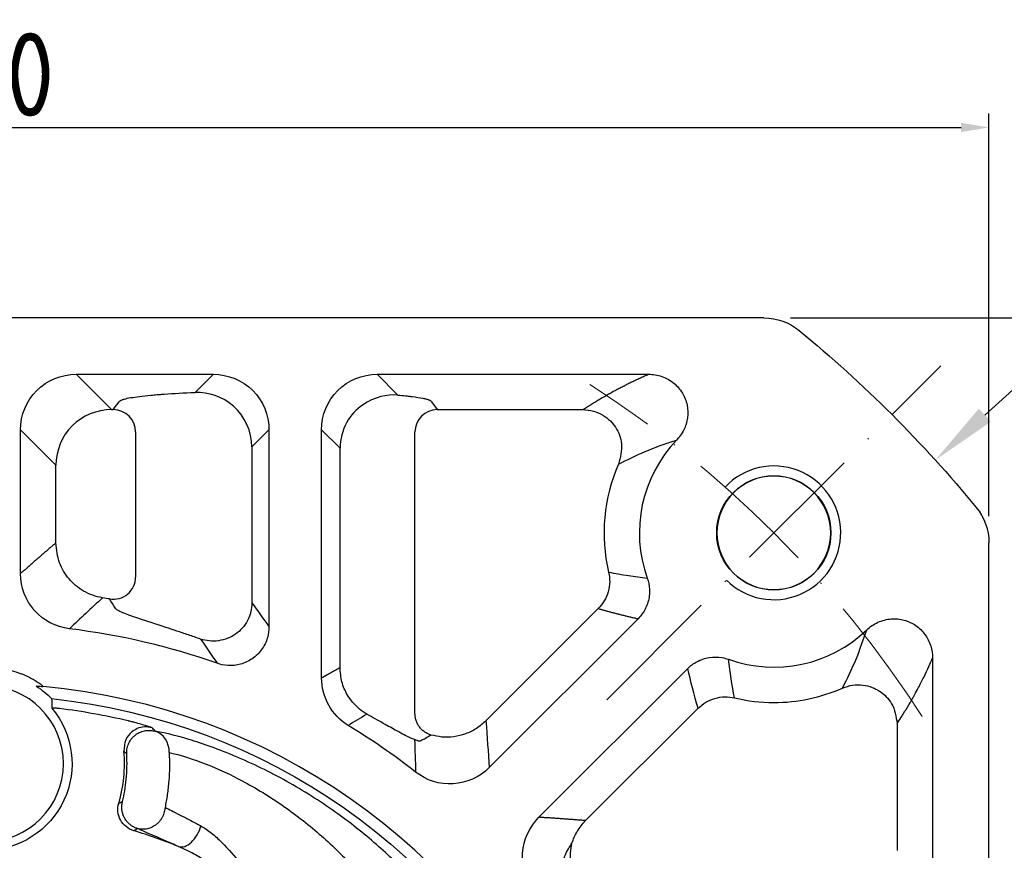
# Model space of a CAD drawing. Header units: millimetres. Extents: x 0 to 1136, y 0 to 802.
# Tile 8 of 19: x 175 to 263, y 519 to 594. Entities that reach past the tile are written whole.
import ezdxf

# ---------------------------------------------------------------- set-up
doc = ezdxf.new("R2010")
doc.units = ezdxf.units.MM
doc.linetypes.add('ACAD_ISO10W100', pattern=[18, 12, -3, 0, -3])
doc.layers.add('6文字层', color=3, linetype='Continuous')
for name, color, linetype, lineweight in [('中心线层', 7, 'ACAD_ISO10W100', 0), ('尺寸线', 7, 'Continuous', 25), ('粗实线', 7, 'Continuous', 40), ('细实线', 211, 'Continuous', 18)]:
    doc.layers.add(name, color=color, linetype=linetype, lineweight=lineweight)
doc.styles.add('工程字', font='gbenor.shx', dxfattribs={"bigfont": 'gbcbig.shx'})
doc.dimstyles.new('DIMSTYLE_17', dxfattribs={"dimtxt": 8, "dimasz": 12, "dimexe": 0.18, "dimexo": 1, "dimgap": 1, "dimtad": 1, "dimtih": 1, "dimtoh": 1, "dimdec": 3, "dimdsep": 46, "dimtxsty": 'Standard', "dimblk": '_FILLED', "dimblk1": '_FILLED', "dimblk2": '_FILLED', "dimcen": 0.09, "dimadec": 0, "dimazin": 0, "dimtol": 1, "dimtp": 0.1, "dimtm": 0.1, "dimtfac": 0.7, "dimtdec": 3, "dimtofl": 0, "dimtmove": 0, "dimatfit": 3, "dimldrblk": '_FILLED', "dimfxl": 1, "dimtolj": 1, "dimarcsym": 0})
doc.dimstyles.new('ISO-25', dxfattribs={"dimtxt": 2.5, "dimasz": 2.5, "dimexe": 1.25, "dimexo": 0.625, "dimtad": 1, "dimtxsty": 'Standard', "dimcen": 2.5, "dimadec": 0, "dimazin": 0, "dimtfac": 1, "dimtmove": 0, "dimatfit": 3, "dimfxl": 1, "dimarcsym": 0})
doc.dimstyles.new('ISO-25-1', dxfattribs={"dimtxt": 11, "dimasz": 5, "dimexe": 1.25, "dimexo": 1, "dimgap": 2, "dimtad": 1, "dimtoh": 1, "dimtxsty": '工程字', "dimcen": 2, "dimadec": 0, "dimazin": 0, "dimtfac": 1, "dimtmove": 0, "dimatfit": 3, "dimfxl": 1, "dimarcsym": 0})

# ---------------------------------------------------------------- blocks, each defined once
blk = doc.blocks.new('*D98')
at = {"layer": '6文字层', "color": 0, "lineweight": -2}
for p, q in [((82.11, 549.115), (82.11, 585.243)), ((262.11, 549.115), (262.11, 585.243)), ((84.61, 583.993), (259.61, 583.993))]:
    blk.add_line(p, q, dxfattribs=at)
at = {"layer": '6文字层', "color": 0}
for points in [[(84.61, 584.41), (84.61, 583.576), (82.11, 583.993)], [(259.61, 583.576), (259.61, 584.41), (262.11, 583.993)]]:
    blk.add_solid(points, dxfattribs=at)
at = {"layer": 'Defpoints', "color": 0}
for p in [(262.11, 583.993), (82.11, 548.49), (262.11, 548.49)]:
    blk.add_point(p, dxfattribs=at)
at = {"layer": '6文字层', "color": 0, "insert": (172.11, 588.743), "char_height": 7.5, "attachment_point": 5, "style": '工程字'}
blk.add_mtext('180', dxfattribs=at)
blk = doc.blocks.new('*D99')
at = {"layer": '6文字层', "color": 0, "lineweight": -2}
for p, q in [((244.324, 566.901), (289.659, 566.901)), ((288.409, 564.401), (288.409, 389.401)), ((244.324, 386.901), (289.659, 386.901))]:
    blk.add_line(p, q, dxfattribs=at)
at = {"layer": '6文字层', "color": 0}
for points in [[(288.826, 564.401), (287.993, 564.401), (288.409, 566.901)], [(287.993, 389.401), (288.826, 389.401), (288.409, 386.901)]]:
    blk.add_solid(points, dxfattribs=at)
at = {"layer": 'Defpoints', "color": 0}
for p in [(243.699, 566.901), (243.699, 386.901), (288.409, 386.901)]:
    blk.add_point(p, dxfattribs=at)
at = {"layer": '6文字层', "color": 0, "insert": (283.659, 476.901), "char_height": 7.5, "attachment_point": 5, "rotation": 90, "style": '工程字'}
blk.add_mtext('180', dxfattribs=at)
blk = doc.blocks.new('*D101')
at = {"layer": '6文字层', "color": 0, "lineweight": -2}
for p, q in [((172.11, 474.901), (172.11, 478.901)), ((170.11, 476.901), (174.11, 476.901)), ((212.838, 343.122), (202.691, 376.453)), ((235.657, 343.122), (212.838, 343.122))]:
    blk.add_line(p, q, dxfattribs=at)
blk.add_arc((172.11, 476.901), 100, 243.42332, 287.64872, dxfattribs=at)
at = {"layer": '6文字层', "color": 0}
blk.add_solid([(203.488, 376.695), (201.894, 376.21), (201.235, 381.236)], dxfattribs=at)
at = {"layer": 'Defpoints', "color": 0}
for p in [(142.986, 572.566), (201.235, 381.236)]:
    blk.add_point(p, dxfattribs=at)
at = {"layer": '6文字层', "color": 0, "insert": (227.217, 347.872), "char_height": 7.5, "attachment_point": 5, "style": '工程字'}
blk.add_mtext('∅200', dxfattribs=at)
blk = doc.blocks.new('_FILLED')
at = {"color": 0, "linetype": 'ByBlock'}
blk.add_solid([(0, 0), (-1, 0.133), (-1, -0.133)], dxfattribs=at)
blk = doc.blocks.new('*D103')
at = {"layer": '6文字层', "color": 0, "lineweight": -2}
for p, q in [((282.037, 576.568), (261.751, 558.175)), ((307.021, 576.568), (282.037, 576.568)), ((172.02, 476.901), (172.2, 476.901)), ((172.11, 476.811), (172.11, 476.991))]:
    blk.add_line(p, q, dxfattribs=at)
at = {"layer": 'Defpoints', "color": 0}
for p in [(257.306, 554.145), (86.914, 399.656)]:
    blk.add_point(p, dxfattribs=at)
at = {"layer": '6文字层', "color": 0, "lineweight": -2, "xscale": 6, "yscale": 6, "zscale": 6, "rotation": 222.1976206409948}
blk.add_blockref('_FILLED', (257.306, 554.145), dxfattribs=at)
at = {"layer": '6文字层', "color": 0, "lineweight": 25, "insert": (295.416, 582.724), "char_height": 7.5, "attachment_point": 5, "style": '工程字'}
blk.add_mtext('\\A1;\\A1;{\\H1.375x;∅230}', dxfattribs=at)

msp = doc.modelspace()

# ---------------------------------------------------------------- linework, layer by layer
at = {"layer": '中心线层', "color": 0, "lineweight": 15}
msp.add_line((227.8328, 532.6235), (257.8087, 562.5994), dxfattribs=at)
msp.add_arc((172.1101, 476.9008), 100, 32.832642, 57.167358, dxfattribs=at)
at = {"layer": '尺寸线'}
for p, q in [((180.2503, 561.8437), (183.4197, 558.6744)), ((180.2503, 561.8437), (192.5557, 561.8437)), ((190.9258, 560.2139), (192.5557, 561.8437)), ((207.2468, 561.8437), (209.1114, 559.9791)), ((207.2468, 561.8437), (231.5787, 561.8437)), ((183.5832, 558.6744), (184.1102, 559.3774)), ((212.11, 559.3774), (212.6369, 558.6744)), ((183.4197, 558.6744), (183.5832, 558.6744)), ((212.6369, 558.6744), (225.7026, 558.6744)), ((175.2625, 543.9533), (175.2625, 556.8559)), ((178.4318, 553.6866), (175.2625, 556.8559)), ((185.5805, 556.6792), (185.5805, 543.6433)), ((197.5435, 556.8559), (196.0095, 555.322)), ((197.5435, 556.8559), (197.5435, 539.1981)), ((202.259, 534.5871), (202.259, 556.8559)), ((203.9162, 555.1987), (202.259, 556.8559)), ((210.6396, 531.3833), (210.6396, 556.6792)), ((196.0095, 555.322), (196.0095, 541.3283)), ((203.9162, 535.5107), (203.9162, 555.1987)), ((178.4318, 546.7047), (178.4318, 553.6866)), ((227.0792, 540.8136), (216.9968, 530.7312)), ((230.6506, 539.9029), (217.2924, 526.5447)), ((257.0544, 536.3721), (257.0544, 516.9361)), ((221.7522, 522.0832), (235.1118, 535.4428)), ((225.9405, 521.7875), (236.023, 531.8699)), ((253.8837, 530.4933), (253.8837, 519.1107))]:
    msp.add_line(p, q, dxfattribs=at)
for centre, radius, start, end in [((242.8208, 547.6114), 12.057, 136.306958, 199.693765), ((242.8208, 547.6114), 15.2264, 156.139919, 193.372071), ((242.8208, 547.6114), 5.1, 90, 270), ((242.8208, 547.6114), 5.1, 270, 90), ((172.1101, 476.9008), 65.7264, 80.246095, 80.796965), ((172.1101, 476.9008), 62.557, 70.597079, 83.078141), ((242.8208, 547.6114), 12.0557, 250.303179, 313.706872), ((242.8208, 547.6114), 15.2264, 270, 293.860061), ((242.8208, 547.6114), 15.2264, 256.627919, 270), ((172.1101, 476.9008), 55.3372, 76.618356, 83.116866), ((172.1101, 476.9008), 62.557, 51.923947, 58.654429), ((172.1101, 526.9008), 12.4759, 343.505729, 5.168534), ((172.1101, 476.9008), 45.9459, 67.866697, 73.174509)]:
    msp.add_arc(centre, radius, start, end, dxfattribs=at)
at = {"layer": '尺寸线', "extrusion": (0, 0, -1)}
for centre, radius, start, end in [((-172.1101, 526.9008), 8.327, 123.198608, 135.520882), ((-172.1101, 476.9008), 56.1495, 96.074013, 153.925981), ((-172.1101, 526.9008), 7.7689, 140.030892, 270)]:
    msp.add_arc(centre, radius, start, end, dxfattribs=at)
at = {"layer": '尺寸线'}
for centre, major_axis, ratio, start_param, end_param in [((183.5832, 556.6792), (-1.6004, 1.1995), 0.9962036, 3.7865784, 5.3537239), ((212.6369, 556.6792), (-1.6004, -1.1995), 0.9962036, 4.071054, 5.6381996), ((183.5832, 543.6433), (-1.6727, -1.0963), 0.9954609, 0.8226562, 2.5593338), ((186.7791, 527.8936), (-0.3363, -1.9715), 0.9041314, 1.7238366, 3.0187906), ((190.1733, 521.311), (-0.8256, -1.8216), 0.5992662, 0.0654217, 1.836006)]:
    msp.add_ellipse(centre, major_axis=major_axis, ratio=ratio, start_param=start_param, end_param=end_param, dxfattribs=at)
for points, knots in [([(175.2625, 556.8559), (175.263, 558.1742), (175.7966, 559.4653), (177.6371, 561.3075), (178.932, 561.8432), (180.2503, 561.8437)], [0, 0, 0, 0, 0.5, 0.5, 1, 1, 1, 1]), ([(192.5557, 561.8437), (193.8733, 561.8432), (195.1636, 561.3103), (197.0056, 559.4714), (197.543, 558.1735), (197.5435, 556.8559)], [0, 0, 0, 0, 0.5, 0.5, 1, 1, 1, 1]), ([(202.259, 556.8559), (202.2595, 558.1742), (202.7931, 559.4653), (204.6337, 561.3075), (205.9285, 561.8432), (207.2468, 561.8437)], [0, 0, 0, 0, 0.5, 0.5, 1, 1, 1, 1]), ([(231.5788, 561.8437), (231.9868, 561.8451), (232.4006, 561.7768), (233.1703, 561.5087), (233.5374, 561.3047), (234.1559, 560.7982), (234.4198, 560.4929), (234.8174, 559.829), (234.96, 559.4631), (235.1147, 558.7136), (235.1281, 558.3197), (235.0262, 557.5616), (234.9104, 557.1874), (234.5769, 556.515), (234.359, 556.2065), (234.1029, 555.9404)], [0, 0, 0, 0, 0.1499983, 0.1499983, 0.299881, 0.299881, 0.4437468, 0.4437468, 0.5838742, 0.5838742, 0.7245037, 0.7245037, 0.8645918, 0.8645918, 1, 1, 1, 1]), ([(184.1102, 559.3774), (184.1125, 559.4189), (184.1715, 559.4806), (184.3375, 559.5516), (184.4448, 559.5869), (184.5046, 559.6045), (184.5315, 559.612), (184.5497, 559.6171), (184.5587, 559.6195), (184.8795, 559.705), (185.3391, 559.7838), (186.2496, 559.8955), (186.7527, 559.9489), (187.4233, 560.0067), (187.7795, 560.0345), (187.9629, 560.0482), (188.0426, 560.0539), (188.096, 560.0578), (188.1237, 560.0598), (188.9827, 560.1206), (189.9081, 560.1713), (190.9258, 560.2139)], [0, 0, 0, 0, 0.125, 0.1875, 0.21875, 0.234375, 0.2421875, 0.2421875, 0.25, 0.25, 0.5, 0.5, 0.625, 0.6875, 0.71875, 0.734375, 0.7421875, 0.7421875, 0.75, 0.75, 1, 1, 1, 1]), ([(196.0095, 555.322), (196.0068, 556.7193), (195.3668, 558.0838), (193.3723, 559.8531), (192.082, 560.2413), (190.9258, 560.2139)], [0, 0, 0, 0, 0.5, 0.5, 1, 1, 1, 1]), ([(209.1114, 559.9791), (208.1692, 560.0296), (207.0015, 559.8406), (205.3931, 558.7055), (204.8762, 558.1675), (204.135, 556.8204), (203.9178, 556.0127), (203.9162, 555.1987)], [0, 0, 0, 0, 0.5, 0.5, 0.75, 0.75, 1, 1, 1, 1]), ([(209.1114, 559.9791), (209.3494, 559.958), (209.6867, 559.9253), (210.0455, 559.8856), (210.1919, 559.8683), (210.2879, 559.8566), (210.3344, 559.8509), (210.757, 559.7971), (211.0735, 559.7473), (211.4586, 559.67), (211.6276, 559.631), (211.7835, 559.5846), (211.8415, 559.5646), (211.8781, 559.5512), (211.8957, 559.5444), (212.0409, 559.4847), (212.107, 559.4313), (212.1099, 559.3774)], [0, 0, 0, 0, 0.125, 0.1875, 0.21875, 0.21875, 0.25, 0.25, 0.5, 0.5, 0.625, 0.6875, 0.71875, 0.71875, 0.75, 0.75, 1, 1, 1, 1]), ([(183.4197, 558.6744), (182.1104, 558.6718), (180.818, 558.1337), (178.9725, 556.2882), (178.4344, 554.9958), (178.4318, 553.6866)], [0, 0, 0, 0, 0.5, 0.5, 1, 1, 1, 1]), ([(225.7026, 558.6744), (226.0196, 558.648), (226.6455, 558.5958), (227.4875, 558.2168), (228.154, 557.7), (228.8168, 556.8805), (229.3533, 555.5134), (229.0564, 554.3828), (228.8957, 553.7706)], [0, 0, 0, 0, 0.137955, 0.2723511, 0.3956086, 0.5020903, 0.7304, 1, 1, 1, 1]), ([(182.6219, 541.7811), (182.3227, 541.8465), (181.7287, 541.9764), (180.9134, 542.3665), (180.2014, 542.8653), (179.4044, 543.6632), (178.6221, 544.9261), (178.4967, 546.0978), (178.4318, 546.7047)], [0, 0, 0, 0, 0.1307413, 0.2595918, 0.3838, 0.5010285, 0.7415187, 1, 1, 1, 1]), ([(228.0072, 544.09), (228.0537, 543.8013), (228.1482, 543.2145), (228.0012, 542.3221), (227.6585, 541.4852), (227.2702, 541.035), (227.0792, 540.8136)], [0, 0, 0, 0, 0.2459152, 0.4999855, 0.754063, 1, 1, 1, 1]), ([(228.0072, 544.09), (228.6033, 543.9784), (229.746, 543.7645), (230.9115, 543.6182), (231.469, 543.5483)], [0, 0, 0, 0, 0.5217371, 1, 1, 1, 1]), ([(179.6492, 539.0018), (178.4412, 539.1487), (177.3156, 539.7369), (175.7121, 541.5459), (175.2627, 542.7365), (175.2625, 543.9533)], [0, 0, 0, 0, 0.5, 0.5, 1, 1, 1, 1]), ([(231.469, 543.5483), (231.5832, 543.2298), (231.6516, 542.8911), (231.6906, 542.1619), (231.6438, 541.7614), (231.4232, 541.0129), (231.2475, 540.6542), (231.021, 540.3387), (230.9098, 540.1839), (230.7855, 540.0376), (230.6506, 539.9029)], [0, 0, 0, 0, 0.2581203, 0.2581203, 0.5582416, 0.5582416, 0.8556004, 0.8556004, 0.8556004, 1, 1, 1, 1]), ([(196.0095, 541.3283), (195.9901, 541.0584), (195.9506, 540.5095), (195.6452, 539.7292), (195.1738, 539.0417), (194.5641, 538.5011), (193.8418, 538.1101), (193.0358, 537.8972), (192.194, 537.8707), (191.666, 538.0077), (191.4125, 538.0735)], [0, 0, 0, 0, 0.1225955, 0.2494213, 0.3766318, 0.5003057, 0.6184842, 0.7500732, 0.8799949, 1, 1, 1, 1]), ([(191.4125, 538.0735), (191.0433, 538.2023), (190.3056, 538.4594), (189.2649, 538.8085), (187.6424, 539.3423), (185.7043, 539.9596), (184.4022, 540.4306), (183.838, 540.7177), (183.7812, 540.8214), (183.7529, 540.8732)], [0, 0, 0, 0, 0.0834504, 0.1666994, 0.2504757, 0.4992175, 0.7485673, 0.8744375, 1, 1, 1, 1]), ([(251.151, 538.8966), (251.4451, 539.1796), (251.7914, 539.416), (252.5332, 539.7539), (252.9395, 539.86), (253.7365, 539.9211), (254.1381, 539.8826), (254.884, 539.6772), (255.2399, 539.5113), (255.8696, 539.0763), (256.1515, 538.8006), (256.6018, 538.182), (256.7767, 537.8312), (257.0001, 537.1147), (257.0557, 536.7413), (257.0544, 536.3721)], [0, 0, 0, 0, 0.1500094, 0.1500094, 0.2998791, 0.2998791, 0.4437263, 0.4437263, 0.5838217, 0.5838217, 0.724494, 0.724494, 0.864666, 0.864666, 1, 1, 1, 1]), ([(197.5435, 539.1981), (197.5442, 538.8632), (197.4968, 538.5249), (197.2928, 537.8226), (197.1141, 537.4555), (196.6536, 536.8189), (196.3676, 536.5388), (195.7294, 536.0967), (195.3686, 535.928), (194.6223, 535.7227), (194.2268, 535.6831), (193.5187, 535.73), (193.1965, 535.7969), (192.8921, 535.9049)], [0, 0, 0, 0, 0.150644, 0.150644, 0.32978, 0.32978, 0.5054386, 0.5054386, 0.6802324, 0.6802324, 0.8547974, 0.8547974, 1, 1, 1, 1]), ([(248.9799, 533.6864), (249.4041, 534.531), (250.1741, 536.0643), (250.8481, 538.0189), (251.1508, 538.8967)], [0, 0, 0, 0, 0.5508918, 1, 1, 1, 1]), ([(235.1118, 535.4428), (235.3475, 535.6787), (235.6198, 535.8828), (236.2566, 536.2301), (236.6382, 536.3606), (237.4089, 536.4845), (237.8084, 536.4807), (238.1909, 536.4123), (238.3833, 536.3779), (238.5734, 536.3271), (238.7575, 536.2611)], [0, 0, 0, 0, 0.2542995, 0.2542995, 0.5544692, 0.5544692, 0.8519351, 0.8519351, 0.8519351, 1, 1, 1, 1]), ([(253.8837, 530.4933), (253.9743, 530.6324), (254.0858, 530.8045), (254.2844, 531.1171), (254.3559, 531.2304), (254.4709, 531.415), (254.5304, 531.5109), (254.6032, 531.6294), (254.6404, 531.6903), (254.6566, 531.7168), (254.6674, 531.7346), (254.6727, 531.7432), (254.8575, 532.047), (255.0132, 532.3117), (255.2116, 532.6561), (255.2718, 532.7621), (255.3535, 532.9071), (255.3921, 532.9762), (255.4333, 533.0503), (255.4529, 533.0858), (255.4611, 533.1007), (255.4666, 533.1105), (255.4692, 533.1152), (255.5608, 533.2813), (255.6712, 533.4846), (255.9354, 533.9871), (256.089, 534.2861), (256.6145, 535.3607), (256.8777, 535.9589), (257.0544, 536.3721)], [0, 0, 0, 0, 0.125, 0.125, 0.1875, 0.1875, 0.21875, 0.234375, 0.2421875, 0.2460938, 0.2460938, 0.25, 0.25, 0.375, 0.375, 0.4375, 0.4375, 0.46875, 0.484375, 0.4921875, 0.4960938, 0.4960938, 0.5, 0.5, 0.625, 0.625, 0.75, 0.75, 1, 1, 1, 1]), ([(206.3293, 531.3322), (206.1015, 531.4802), (205.6491, 531.7739), (205.0589, 532.3633), (204.4881, 533.1592), (204.018, 534.2155), (203.95, 535.0812), (203.9162, 535.5107)], [0, 0, 0, 0, 0.1701338, 0.3377807, 0.5020286, 0.7529209, 1, 1, 1, 1]), ([(248.9799, 533.6864), (249.28, 533.7903), (249.8727, 533.9956), (250.7952, 533.9901), (251.6138, 533.7877), (252.5518, 533.3069), (253.5967, 532.2737), (253.7828, 531.119), (253.8837, 530.4933)], [0, 0, 0, 0, 0.1377447, 0.2720155, 0.3952531, 0.5018262, 0.7300692, 1, 1, 1, 1]), ([(236.023, 531.8699), (236.2444, 532.0609), (236.6945, 532.4491), (237.5314, 532.7919), (238.4238, 532.9389), (239.0106, 532.8444), (239.2993, 532.7979)], [0, 0, 0, 0, 0.245937, 0.5000145, 0.7540848, 1, 1, 1, 1]), ([(178.7419, 531.8391), (178.6395, 531.8515), (178.5352, 531.8629), (178.3695, 531.8788), (178.3028, 531.8846), (178.2019, 531.8917), (178.163, 531.894), (178.1083, 531.8957), (178.0889, 531.8958), (178.0767, 531.8947), (178.0717, 531.8928), (178.0604, 531.899), (178.0641, 531.8919)], [0, 0, 0, 0, 0.3395584, 0.3395584, 0.5803439, 0.5803439, 0.7562408, 0.7562408, 0.8966067, 0.8966067, 0.8966067, 1, 1, 1, 1]), ([(187.0646, 530.1274), (186.9016, 530.1783), (186.5761, 530.2799), (186.0643, 530.4345), (185.5984, 530.5656), (185.2568, 530.6527), (185.0826, 530.6958), (184.9985, 530.716), (184.952, 530.7274), (184.929, 530.7324), (184.9176, 530.7348)], [0, 0, 0, 0, 0.2524638, 0.5042014, 0.7515904, 0.8804078, 0.9416271, 0.9712893, 0.9858655, 1, 1, 1, 1]), ([(210.6006, 529.0523), (210.4819, 529.0977), (210.2436, 529.1887), (209.6977, 529.4634), (208.9164, 529.8847), (207.8307, 530.4948), (206.8339, 531.0508), (206.3293, 531.3322)], [0, 0, 0, 0, 0.1652365, 0.3315532, 0.5014931, 0.7476343, 1, 1, 1, 1]), ([(216.9968, 530.7312), (216.7261, 530.4933), (216.1797, 530.013), (215.1862, 529.5371), (214.1321, 529.2805), (213.0744, 529.2442), (212.4061, 529.3959), (212.0813, 529.4696)], [0, 0, 0, 0, 0.2028058, 0.4093106, 0.6142483, 0.8125428, 1, 1, 1, 1]), ([(187.0646, 530.1274), (186.8321, 530.1684), (186.3806, 530.2481), (185.7404, 530.0791), (185.1387, 529.7109), (184.5937, 529.028), (184.5557, 528.3763), (184.5352, 528.0247)], [0, 0, 0, 0, 0.1825617, 0.3545202, 0.50158, 0.7310161, 1, 1, 1, 1]), ([(211.8536, 514.4297), (211.9942, 514.3372), (212.0657, 514.3185), (212.0681, 514.4361), (211.9821, 514.5919), (211.4952, 515.2815), (210.8717, 516.03), (209.2749, 517.7233), (208.2823, 518.688), (206.0623, 520.6241), (204.8035, 521.6236), (202.1023, 523.5363), (200.6358, 524.4658), (197.624, 526.1476), (196.0538, 526.912), (193.0508, 528.1808), (191.5979, 528.6943), (189.1037, 529.4446), (188.0577, 529.6861), (187.3313, 529.813)], [0, 0, 0, 0, 0.0566282, 0.0566282, 0.1195196, 0.1195196, 0.2453026, 0.2453026, 0.3710855, 0.3710855, 0.4968684, 0.4968684, 0.6226513, 0.6226513, 0.7484342, 0.7484342, 0.8742171, 0.8742171, 1, 1, 1, 1]), ([(211.1551, 528.9577), (211.1259, 528.9256), (211.0685, 528.8626), (210.7548, 528.9898), (210.6006, 529.0523)], [0, 0, 0, 0, 0.5087682, 1, 1, 1, 1]), ([(212.0813, 529.4696), (211.9157, 529.362), (211.6067, 529.1612), (211.2982, 529.0222), (211.1551, 528.9577)], [0, 0, 0, 0, 0.5361741, 1, 1, 1, 1]), ([(184.4137, 523.513), (184.4809, 523.8219), (184.615, 524.4377), (184.7571, 525.5064), (184.8284, 526.629), (184.8004, 527.3813), (184.7864, 527.7587)], [0, 0, 0, 0, 0.2508974, 0.5001256, 0.7492405, 1, 1, 1, 1]), ([(188.5931, 527.8936), (188.6074, 527.466), (188.6358, 526.6168), (188.5704, 525.3431), (188.4337, 524.1072), (188.2927, 523.3557), (188.2227, 522.9828)], [0, 0, 0, 0, 0.2520923, 0.500731, 0.7522837, 1, 1, 1, 1]), ([(188.5921, 527.8936), (189.1808, 527.774), (190.0283, 527.5438), (192.0488, 526.8244), (193.2258, 526.331), (195.658, 525.1098), (196.9297, 524.3734), (199.3684, 522.7521), (200.5557, 521.8557), (202.7421, 520.0105), (203.7606, 519.0461), (205.5563, 517.1773), (206.3588, 516.2461), (207.6489, 514.6108), (208.152, 513.8875), (208.4878, 513.3146), (208.5423, 513.2104), (208.5748, 513.1333)], [0, 0, 0, 0, 0.13723, 0.13723, 0.2744601, 0.2744601, 0.4116901, 0.4116901, 0.5489202, 0.5489202, 0.6861502, 0.6861502, 0.8233802, 0.8233802, 0.9606103, 0.9606103, 1, 1, 1, 1]), ([(217.2924, 526.5447), (216.4318, 525.6844), (215.2746, 525.161), (212.8617, 525.0145), (211.6475, 525.395), (210.6894, 526.1452)], [0, 0, 0, 0, 0.5, 0.5, 1, 1, 1, 1]), ([(185.4095, 520.8798), (184.9097, 521.0302), (184.4741, 521.3857), (183.9811, 522.3005), (183.9237, 522.8583), (184.0725, 523.3586)], [0, 0, 0, 0, 0.5, 0.5, 1, 1, 1, 1]), ([(188.2227, 522.9828), (188.4004, 522.8876), (188.7594, 522.6956), (189.5148, 522.3124), (190.4027, 521.8632), (191.0964, 521.4951), (191.4433, 521.311)], [0, 0, 0, 0, 0.2452203, 0.4950821, 0.7475037, 1, 1, 1, 1]), ([(221.3528, 515.4802), (220.6026, 516.4382), (220.2226, 517.6501), (220.3679, 520.063), (220.892, 521.2226), (221.7522, 522.0832)], [0, 0, 0, 0, 0.5, 0.5, 1, 1, 1, 1]), ([(189.4208, 519.4609), (189.0228, 519.6396), (188.2247, 519.9978), (187.2171, 520.4306), (186.3558, 520.7989), (185.9516, 520.9827), (185.75, 521.0744)], [0, 0, 0, 0, 0.25002, 0.5013142, 0.7512865, 1, 1, 1, 1]), ([(191.4433, 521.311), (191.5979, 521.2207), (191.9178, 521.0336), (192.5455, 520.5538), (193.6078, 519.567), (195.0373, 517.9315), (196.6372, 515.8068), (197.6189, 514.3126), (198.1101, 513.5649)], [0, 0, 0, 0, 0.0606796, 0.1256159, 0.2508212, 0.4997838, 0.7497248, 1, 1, 1, 1]), ([(224.7107, 519.7527), (224.8483, 520.1155), (225.1337, 520.8684), (225.6652, 521.4738), (225.9405, 521.7875)], [0, 0, 0, 0, 0.4819636, 1, 1, 1, 1]), ([(198.1101, 513.5649), (197.2733, 514.2749), (195.9251, 515.4188), (193.7821, 516.9762), (192.0732, 518.0852), (190.5503, 518.9461), (189.768, 519.3027), (189.4208, 519.4609)], [0, 0, 0, 0, 0.3103455, 0.5000233, 0.7501389, 0.8891038, 1, 1, 1, 1]), ([(223.8632, 515.4062), (223.831, 515.4961), (223.7667, 515.6756), (223.6816, 516.0366), (223.6089, 516.668), (223.6969, 517.5724), (224.0028, 518.4965), (224.3655, 519.2229), (224.602, 519.5858), (224.7107, 519.7527)], [0, 0, 0, 0, 0.0626458, 0.1251838, 0.2500615, 0.4996815, 0.7498808, 0.8850387, 1, 1, 1, 1]), ([(228.0401, 515.219), (227.7384, 515.2431), (227.1459, 515.2903), (226.3451, 515.6306), (225.7024, 516.0931), (225.0306, 516.8442), (224.4484, 518.0955), (224.6202, 519.1811), (224.7107, 519.7527)], [0, 0, 0, 0, 0.1392052, 0.2734139, 0.3959351, 0.5019763, 0.7377997, 1, 1, 1, 1])]:
    msp.add_open_spline(points, degree=3, knots=knots, dxfattribs=at)
for points, degree in [([(225.7026, 558.6744), (228.641, 560.5876), (231.5787, 561.8438)], 2), ([(228.8957, 553.7706), (230.3994, 554.5522), (232.0243, 555.2881), (234.1029, 555.9404)], 3), ([(182.6219, 541.7811), (181.6036, 540.8495), (180.6126, 539.9228), (179.6492, 539.0018)], 3), ([(183.7529, 540.8732), (183.5848, 541.1405), (183.4156, 541.4084), (183.2452, 541.677)], 3), ([(196.0095, 541.3283), (196.5294, 540.6182), (197.0408, 539.9081), (197.5435, 539.1981)], 3), ([(191.4125, 538.0735), (191.9066, 537.3622), (192.3999, 536.6397), (192.8921, 535.9049)], 3), ([(239.2993, 532.7979), (239.0765, 533.9373), (238.8899, 535.0913), (238.7575, 536.2612)], 3), ([(236.023, 531.8699), (235.6724, 533.1077), (235.3687, 534.2987), (235.1118, 535.4428)], 3), ([(204.6522, 530.3273), (203.1839, 531.2213), (202.2587, 532.8681), (202.259, 534.5871)], 3), ([(176.6695, 533.8686), (176.8773, 533.8508), (177.0851, 533.833), (177.2929, 533.8153)], 3), ([(178.0514, 532.7351), (178.0682, 532.4525), (178.0722, 532.1712), (178.0641, 531.8913)], 3), ([(206.3293, 531.3322), (205.7632, 530.9961), (205.2041, 530.6611), (204.6522, 530.3273)], 3), ([(216.9968, 530.7312), (217.1103, 529.3207), (217.2089, 527.9252), (217.2924, 526.5447)], 3), ([(187.3313, 529.813), (187.2436, 529.9178), (187.1548, 530.0226), (187.0646, 530.1274)], 3), ([(210.6006, 529.0523), (210.6377, 528.0885), (210.6675, 527.1196), (210.6894, 526.1452)], 3), ([(184.5352, 528.0247), (184.62, 527.9362), (184.7037, 527.8476), (184.7864, 527.7587)], 3), ([(184.0725, 523.3586), (184.1855, 523.4092), (184.2993, 523.4606), (184.4137, 523.513)], 3)]:
    msp.add_open_spline(points, degree=degree, dxfattribs=at)
for points, weights, degree in [([(178.4318, 546.7047), (177.3753, 545.8056), (176.3188, 544.8892), (175.2625, 543.9533)], [0.99999999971, 0.999999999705, 0.999999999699, 0.999999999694], 3), ([(227.0792, 540.8136), (228.2436, 540.4838), (229.4306, 540.1767), (230.6506, 539.9029)], [0.999999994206, 0.999999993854, 0.999999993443, 0.999999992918], 3), ([(203.9162, 535.5107), (203.3638, 535.2053), (202.8114, 534.8975), (202.259, 534.5871)], [0.999999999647, 0.999999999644, 0.999999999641, 0.999999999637], 3), ([(212.0813, 529.4696), (210.6454, 529.8904), (210.6396, 531.3833)], [1, 0.800584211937, 1], 2), ([(184.7824, 527.8936), (184.7931, 530.5324), (187.3313, 529.813)], [0.966891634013, 0.592995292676, 1], 2), ([(184.7864, 527.7587), (184.7821, 527.8261), (184.7824, 527.8936)], [1, 0.982743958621, 0.966891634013], 2), ([(184.3434, 522.9828), (184.3428, 523.2527), (184.4137, 523.513)], [0.915495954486, 0.948207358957, 1], 2), ([(185.75, 521.0744), (184.3466, 521.5118), (184.3434, 522.9828)], [1, 0.770628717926, 0.915495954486], 2), ([(188.2226, 522.9828), (188.0876, 520.4045), (185.75, 521.0744)], [1, 0.608346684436, 1], 2), ([(225.9405, 521.7875), (224.5571, 521.8988), (223.1615, 521.9979), (221.7522, 522.0832)], [0.999999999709, 0.999999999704, 0.999999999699, 0.999999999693], 3), ([(185.4095, 520.8798), (185.5239, 520.9447), (185.6374, 521.0095), (185.75, 521.0744)], [0.999999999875, 0.999999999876, 0.999999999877, 0.999999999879], 3)]:
    msp.add_rational_spline(points, weights, degree=degree, dxfattribs=at)
at = {"layer": '粗实线', "color": 0, "lineweight": 30}
for p, q in [((241.9318, 566.9008), (102.2884, 566.9008)), ((262.1101, 407.079), (262.1101, 546.7225))]:
    msp.add_line(p, q, dxfattribs=at)
msp.add_circle((242.8208, 547.6114), 5.125, dxfattribs=at)
at = {"layer": '粗实线', "color": 0, "lineweight": 30, "extrusion": (0, 0, -1)}
for centre, radius, start, end in [((-172.1101, 476.9008), 115, 129.40029, 140.59971), ((-172.1101, 526.9008), 8.6762, 90, 111.697775)]:
    msp.add_arc(centre, radius, start, end, dxfattribs=at)
at = {"layer": '粗实线', "color": 0, "lineweight": 30}
for centre, radius, start, end in [((172.1101, 526.9008), 7, 270, 90), ((172.1101, 476.9008), 57.15, 25.203154, 84.796853)]:
    msp.add_arc(centre, radius, start, end, dxfattribs=at)
for points in [[(241.9318, 566.9008), (243.0845, 566.9008), (244.2138, 566.4964), (245.1045, 565.7648)], [(260.9741, 549.8952), (261.7057, 549.0045), (262.1101, 547.8751), (262.1101, 546.7225)]]:
    msp.add_open_spline(points, degree=3, dxfattribs=at)
msp.add_open_spline([(177.2926, 533.8153), (177.3002, 533.8131), (177.2923, 533.821), (177.2676, 533.8445), (177.2475, 533.8618), (177.1831, 533.9145), (177.1309, 533.9551), (176.9779, 534.0686), (176.8648, 534.1475), (176.518, 534.3738), (176.2627, 534.5215), (175.7801, 534.7661), (175.5506, 534.8696), (175.3178, 534.9622)], degree=3, knots=[0, 0, 0, 0, 0.0659992, 0.0659992, 0.1315946, 0.1315946, 0.2330773, 0.2330773, 0.4001908, 0.4001908, 0.7245324, 0.7245324, 1, 1, 1, 1], dxfattribs=at)
at = {"layer": '细实线', "color": 0, "lineweight": -2}
msp.add_arc((242.8208, 547.6114), 6, 225.000055, 136.719135, dxfattribs=at)

# ---------------------------------------------------------------- dimensions: what is measured, and where the dimension line sits
at = {"layer": '6文字层'}
dim = msp.add_linear_dim(base=(262.1101, 583.9928), p1=(82.1101, 548.4899), p2=(262.1101, 548.4899), dimstyle='ISO-25', override={"dimtxt": 7.5, "dimgap": 1, "dimtxsty": '工程字'}, dxfattribs=at)
dim.commit()
dim.dimension.update_dxf_attribs({"geometry": '*D98', "text_midpoint": (172.1101, 583.9928), "dimtype": 160})
at = {"layer": '6文字层', "lineweight": 25}
dim = msp.add_diameter_dim_2p(p1=(86.9143, 399.6564), p2=(257.3058, 554.1451), text='\\A1;{\\H1.375x;<>}', dimstyle='DIMSTYLE_17', override={"dimtxt": 7.5, "dimasz": 6, "dimgap": 1, "dimtxsty": '工程字', "dimtol": 0, "dimldrblk": '_FILLED'}, dxfattribs=at)
dim.commit()
dim.dimension.update_dxf_attribs({"geometry": '*D103', "text_midpoint": (295.4157, 576.5682), "dimtype": 163})
at = {"layer": '6文字层'}
dim = msp.add_diameter_dim_2p(p1=(142.9856, 572.5656), p2=(201.2346, 381.2359), dimstyle='ISO-25-1', override={"dimtxt": 7.5, "dimgap": 1, "dimtxsty": '工程字', "dimse2": 1, "dimsd2": 1, "dimtofl": 0, "dimatfit": 0}, dxfattribs=at)
dim.commit()
dim.dimension.update_dxf_attribs({"geometry": '*D101', "text_midpoint": (227.2169, 343.1216), "dimtype": 163})
dim = msp.add_linear_dim(base=(288.4094, 386.9008), p1=(243.6992, 566.9008), p2=(243.6992, 386.9008), angle=90, dimstyle='ISO-25', override={"dimtxt": 7.5, "dimgap": 1, "dimtxsty": '工程字'}, dxfattribs=at)
dim.commit()
dim.dimension.update_dxf_attribs({"geometry": '*D99', "text_midpoint": (288.4094, 476.9008), "dimtype": 160})

doc.saveas('drawing.dxf')
